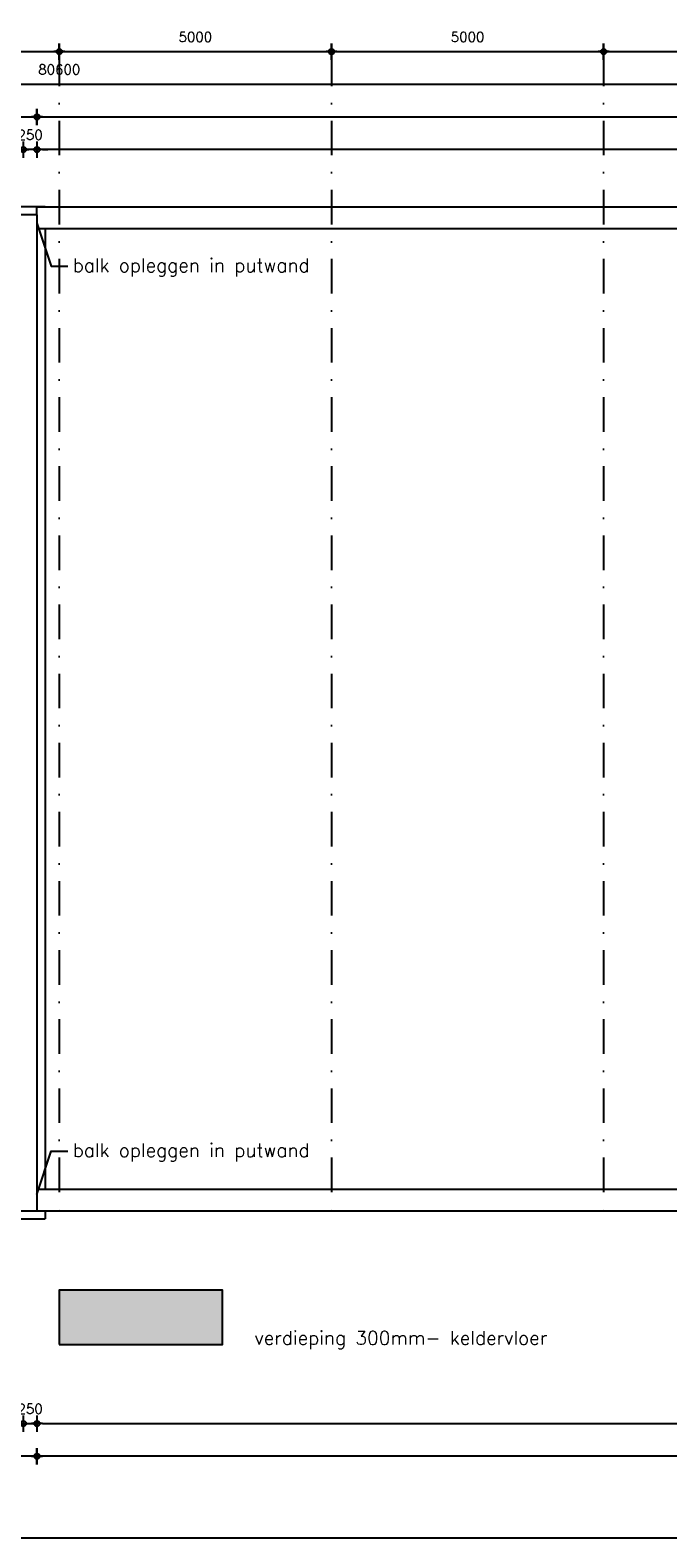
# Model space of a CAD drawing. Extents: x 0 to 139900, y 0 to 143500.
# Tile 21 of 34: x 44965 to 56679, y 60400 to 88104. Entities that reach past the tile are written whole.
import ezdxf

# ---------------------------------------------------------------- set-up
doc = ezdxf.new("R2010")
doc.units = 0
doc.header["$LTSCALE"] = 100
doc.header["$PDMODE"] = 3
doc.header["$PDSIZE"] = -3
doc.linetypes.add('DASHDOT2', pattern=[12.7, 6.35, -3.175, 0, -3.175])
doc.layers.get('0').update_dxf_attribs({"linetype": 'CONTINUOUS'})
doc.layers.get('DEFPOINTS').update_dxf_attribs({"linetype": 'CONTINUOUS'})
for name, color, linetype in [('A--A16--_F123-_SOLID', 27, 'CONTINUOUS'), ('A--A23--_F1---_ROOSTER', 8, 'CONTINUOUS'), ('A--L$2A-', 7, 'CONTINUOUS'), ('A--L$2A-_F123-', 1, 'CONTINUOUS'), ('A--L$7A-_STRAMIEN', 1, 'DASHDOT2'), ('A--L16--_F123-', 3, 'CONTINUOUS'), ('A--M$1A-_F123-_MAATV', 7, 'CONTINUOUS'), ('A--T$1A-_F123-_0_25MM', 2, 'CONTINUOUS')]:
    doc.layers.add(name, color=color, linetype=linetype)
doc.styles.add('0_25', font='ROMANS.shx', dxfattribs={"height": 250})
doc.styles.add('MISO', font='ROMANS.shx')
doc.dimstyles.new('DLV18', dxfattribs={"dimscale": 100, "dimtxt": 1.8, "dimasz": 1, "dimexe": 0, "dimexo": 0, "dimgap": 0, "dimtad": 0, "dimdec": 0, "dimrnd": 1, "dimzin": 0, "dimtxsty": 'MISO', "dimblk1": '$DIMDLV', "dimblk2": '$DIMDLV', "dimsah": 1, "dimcen": 0, "dimse1": 1, "dimse2": 1, "dimclrd": 256, "dimclre": 256, "dimclrt": 1, "dimazin": 3, "dimtfac": 1, "dimtdec": 0, "dimtix": 1, "dimtmove": 0, "dimatfit": 3, "dimtvp": 1.5, "dimtolj": 1, "dimtzin": 0})

# ---------------------------------------------------------------- blocks, each defined once
blk = doc.blocks.new('$DIMDLV')
at = {"color": 0}
for p, q in [((-1, 0), (1, 0)), ((0, -1.5), (0, 1.5))]:
    blk.add_line(p, q, dxfattribs=at)
blk.add_circle((0, 0), 0.5, dxfattribs=at)
blk = doc.blocks.new('*D21')
at = {"layer": 'A--M$1A-_F123-_MAATV', "linetype": 'CONTINUOUS'}
blk.add_line((45600, 87710), (50400, 87710), dxfattribs=at)
at = {"layer": 'DEFPOINTS', "color": 0, "linetype": 'CONTINUOUS'}
for p in [(45500, 87710), (50500, 87710), (50500, 87710)]:
    blk.add_point(p, dxfattribs=at)
at = {"layer": 'A--M$1A-_F123-_MAATV', "linetype": 'CONTINUOUS', "xscale": 100, "yscale": 100, "zscale": 100, "rotation": 180}
blk.add_blockref('$DIMDLV', (45500, 87710), dxfattribs=at)
at = {"layer": 'A--M$1A-_F123-_MAATV', "linetype": 'CONTINUOUS', "xscale": 100, "yscale": 100, "zscale": 100}
blk.add_blockref('$DIMDLV', (50500, 87710), dxfattribs=at)
at = {"layer": 'A--M$1A-_F123-_MAATV', "color": 1, "linetype": 'CONTINUOUS', "insert": (48000, 87980), "char_height": 180, "attachment_point": 5, "style": 'MISO'}
blk.add_mtext('\\A1;5000', dxfattribs=at)
blk = doc.blocks.new('*D24')
at = {"layer": 'A--M$1A-_F123-_MAATV', "linetype": 'CONTINUOUS'}
blk.add_line((40600, 87710), (45400, 87710), dxfattribs=at)
at = {"layer": 'DEFPOINTS', "color": 0, "linetype": 'CONTINUOUS'}
for p in [(40500, 87710), (45500, 87710), (45500, 87710)]:
    blk.add_point(p, dxfattribs=at)
at = {"layer": 'A--M$1A-_F123-_MAATV', "linetype": 'CONTINUOUS', "xscale": 100, "yscale": 100, "zscale": 100, "rotation": 180}
blk.add_blockref('$DIMDLV', (40500, 87710), dxfattribs=at)
at = {"layer": 'A--M$1A-_F123-_MAATV', "linetype": 'CONTINUOUS', "xscale": 100, "yscale": 100, "zscale": 100}
blk.add_blockref('$DIMDLV', (45500, 87710), dxfattribs=at)
at = {"layer": 'A--M$1A-_F123-_MAATV', "color": 1, "linetype": 'CONTINUOUS', "insert": (43000, 87980), "char_height": 180, "attachment_point": 5, "style": 'MISO'}
blk.add_mtext('\\A1;5000', dxfattribs=at)
blk = doc.blocks.new('*D25')
at = {"layer": 'A--M$1A-_F123-_MAATV', "linetype": 'CONTINUOUS'}
blk.add_line((55600, 87710), (60400, 87710), dxfattribs=at)
at = {"layer": 'DEFPOINTS', "color": 0, "linetype": 'CONTINUOUS'}
for p in [(55500, 87710), (60500, 87710), (60500, 87710)]:
    blk.add_point(p, dxfattribs=at)
at = {"layer": 'A--M$1A-_F123-_MAATV', "linetype": 'CONTINUOUS', "xscale": 100, "yscale": 100, "zscale": 100, "rotation": 180}
blk.add_blockref('$DIMDLV', (55500, 87710), dxfattribs=at)
at = {"layer": 'A--M$1A-_F123-_MAATV', "linetype": 'CONTINUOUS', "xscale": 100, "yscale": 100, "zscale": 100}
blk.add_blockref('$DIMDLV', (60500, 87710), dxfattribs=at)
at = {"layer": 'A--M$1A-_F123-_MAATV', "color": 1, "linetype": 'CONTINUOUS', "insert": (58000, 87980), "char_height": 180, "attachment_point": 5, "style": 'MISO'}
blk.add_mtext('\\A1;5000', dxfattribs=at)
blk = doc.blocks.new('*D26')
at = {"layer": 'A--M$1A-_F123-_MAATV', "linetype": 'CONTINUOUS'}
blk.add_line((50600, 87710), (55400, 87710), dxfattribs=at)
at = {"layer": 'DEFPOINTS', "color": 0, "linetype": 'CONTINUOUS'}
for p in [(50500, 87710), (55500, 87710), (55500, 87710)]:
    blk.add_point(p, dxfattribs=at)
at = {"layer": 'A--M$1A-_F123-_MAATV', "linetype": 'CONTINUOUS', "xscale": 100, "yscale": 100, "zscale": 100, "rotation": 180}
blk.add_blockref('$DIMDLV', (50500, 87710), dxfattribs=at)
at = {"layer": 'A--M$1A-_F123-_MAATV', "linetype": 'CONTINUOUS', "xscale": 100, "yscale": 100, "zscale": 100}
blk.add_blockref('$DIMDLV', (55500, 87710), dxfattribs=at)
at = {"layer": 'A--M$1A-_F123-_MAATV', "color": 1, "linetype": 'CONTINUOUS', "insert": (53000, 87980), "char_height": 180, "attachment_point": 5, "style": 'MISO'}
blk.add_mtext('\\A1;5000', dxfattribs=at)
blk = doc.blocks.new('*D66')
at = {"layer": 'A--M$1A-_F123-_MAATV'}
blk.add_line((70405, 85910), (45190, 85910), dxfattribs=at)
at = {"layer": 'DEFPOINTS', "color": 0}
for p in [(45090, 85910), (45090, 84310), (70505, 84460)]:
    blk.add_point(p, dxfattribs=at)
at = {"layer": 'A--M$1A-_F123-_MAATV', "xscale": 100, "yscale": 100, "zscale": 100, "rotation": 180}
blk.add_blockref('$DIMDLV', (45090, 85910), dxfattribs=at)
at = {"layer": 'A--M$1A-_F123-_MAATV', "xscale": 100, "yscale": 100, "zscale": 100}
blk.add_blockref('$DIMDLV', (70505, 85910), dxfattribs=at)
at = {"layer": 'A--M$1A-_F123-_MAATV', "color": 1, "insert": (57797.5, 86180), "char_height": 180, "attachment_point": 5, "style": 'MISO'}
blk.add_mtext('\\A1;25415', dxfattribs=at)
blk = doc.blocks.new('*D67')
at = {"layer": 'A--M$1A-_F123-_MAATV'}
for p, q in [((44740, 85910), (44640, 85910)), ((45090, 85910), (44840, 85910)), ((45190, 85910), (45290, 85910))]:
    blk.add_line(p, q, dxfattribs=at)
at = {"layer": 'DEFPOINTS', "color": 0}
for p in [(44840, 85910), (44840, 84460), (45090, 84310)]:
    blk.add_point(p, dxfattribs=at)
at = {"layer": 'A--M$1A-_F123-_MAATV', "xscale": 100, "yscale": 100, "zscale": 100}
blk.add_blockref('$DIMDLV', (44840, 85910), dxfattribs=at)
at = {"layer": 'A--M$1A-_F123-_MAATV', "xscale": 100, "yscale": 100, "zscale": 100, "rotation": 180}
blk.add_blockref('$DIMDLV', (45090, 85910), dxfattribs=at)
at = {"layer": 'A--M$1A-_F123-_MAATV', "color": 1, "insert": (44965, 86180), "char_height": 180, "attachment_point": 5, "style": 'MISO'}
blk.add_mtext('\\A1;250', dxfattribs=at)
blk = doc.blocks.new('*D70')
at = {"layer": 'A--M$1A-_F123-_MAATV'}
blk.add_line((5300, 86510), (44990, 86510), dxfattribs=at)
at = {"layer": 'DEFPOINTS', "color": 0}
for p in [(45090, 86510), (5200, 84710), (45090, 84710)]:
    blk.add_point(p, dxfattribs=at)
at = {"layer": 'A--M$1A-_F123-_MAATV', "xscale": 100, "yscale": 100, "zscale": 100, "rotation": 180}
blk.add_blockref('$DIMDLV', (5200, 86510), dxfattribs=at)
at = {"layer": 'A--M$1A-_F123-_MAATV', "xscale": 100, "yscale": 100, "zscale": 100}
blk.add_blockref('$DIMDLV', (45090, 86510), dxfattribs=at)
at = {"layer": 'A--M$1A-_F123-_MAATV', "color": 1, "insert": (25145, 86780), "char_height": 180, "attachment_point": 5, "style": 'MISO'}
blk.add_mtext('\\A1;39890', dxfattribs=at)
blk = doc.blocks.new('*D71')
at = {"layer": 'A--M$1A-_F123-_MAATV'}
blk.add_line((45190, 86510), (85700, 86510), dxfattribs=at)
at = {"layer": 'DEFPOINTS', "color": 0}
for p in [(85800, 86510), (85800, 84860), (45090, 84710)]:
    blk.add_point(p, dxfattribs=at)
at = {"layer": 'A--M$1A-_F123-_MAATV', "xscale": 100, "yscale": 100, "zscale": 100, "rotation": 180}
blk.add_blockref('$DIMDLV', (45090, 86510), dxfattribs=at)
at = {"layer": 'A--M$1A-_F123-_MAATV', "xscale": 100, "yscale": 100, "zscale": 100}
blk.add_blockref('$DIMDLV', (85800, 86510), dxfattribs=at)
at = {"layer": 'A--M$1A-_F123-_MAATV', "color": 1, "insert": (65445, 86780), "char_height": 180, "attachment_point": 5, "style": 'MISO'}
blk.add_mtext('\\A1;40710', dxfattribs=at)
blk = doc.blocks.new('*D72')
at = {"layer": 'A--M$1A-_F123-_MAATV'}
blk.add_line((5300, 87110), (85700, 87110), dxfattribs=at)
at = {"layer": 'DEFPOINTS', "color": 0}
for p in [(85800, 87110), (85800, 84860), (5200, 84710)]:
    blk.add_point(p, dxfattribs=at)
at = {"layer": 'A--M$1A-_F123-_MAATV', "xscale": 100, "yscale": 100, "zscale": 100, "rotation": 180}
blk.add_blockref('$DIMDLV', (5200, 87110), dxfattribs=at)
at = {"layer": 'A--M$1A-_F123-_MAATV', "xscale": 100, "yscale": 100, "zscale": 100}
blk.add_blockref('$DIMDLV', (85800, 87110), dxfattribs=at)
at = {"layer": 'A--M$1A-_F123-_MAATV', "color": 1, "insert": (45500, 87380), "char_height": 180, "attachment_point": 5, "style": 'MISO'}
blk.add_mtext('\\A1;80600', dxfattribs=at)
blk = doc.blocks.new('*D114')
at = {"layer": 'A--M$1A-_F123-_MAATV'}
for p, q in [((44740, 62500), (44640, 62500)), ((44840, 62500), (45090, 62500)), ((45190, 62500), (45290, 62500))]:
    blk.add_line(p, q, dxfattribs=at)
at = {"layer": 'DEFPOINTS', "color": 0}
for p in [(44840, 66660), (45090, 66410), (45090, 62500)]:
    blk.add_point(p, dxfattribs=at)
at = {"layer": 'A--M$1A-_F123-_MAATV', "xscale": 100, "yscale": 100, "zscale": 100}
blk.add_blockref('$DIMDLV', (44840, 62500), dxfattribs=at)
at = {"layer": 'A--M$1A-_F123-_MAATV', "xscale": 100, "yscale": 100, "zscale": 100, "rotation": 180}
blk.add_blockref('$DIMDLV', (45090, 62500), dxfattribs=at)
at = {"layer": 'A--M$1A-_F123-_MAATV', "color": 1, "insert": (44965, 62770), "char_height": 180, "attachment_point": 5, "style": 'MISO'}
blk.add_mtext('\\A1;250', dxfattribs=at)
blk = doc.blocks.new('*D115')
at = {"layer": 'A--M$1A-_F123-_MAATV'}
blk.add_line((45190, 62500), (70405, 62500), dxfattribs=at)
at = {"layer": 'DEFPOINTS', "color": 0}
for p in [(70505, 66810), (45090, 66410), (70505, 62500)]:
    blk.add_point(p, dxfattribs=at)
at = {"layer": 'A--M$1A-_F123-_MAATV', "xscale": 100, "yscale": 100, "zscale": 100, "rotation": 180}
blk.add_blockref('$DIMDLV', (45090, 62500), dxfattribs=at)
at = {"layer": 'A--M$1A-_F123-_MAATV', "xscale": 100, "yscale": 100, "zscale": 100}
blk.add_blockref('$DIMDLV', (70505, 62500), dxfattribs=at)
at = {"layer": 'A--M$1A-_F123-_MAATV', "color": 1, "insert": (57797.5, 62770), "char_height": 180, "attachment_point": 5, "style": 'MISO'}
blk.add_mtext('\\A1;25415', dxfattribs=at)
blk = doc.blocks.new('*D119')
at = {"layer": 'A--M$1A-_F123-_MAATV'}
blk.add_line((85700, 61900), (45190, 61900), dxfattribs=at)
at = {"layer": 'DEFPOINTS', "color": 0}
for p in [(45090, 66410), (85800, 66410), (45090, 61900)]:
    blk.add_point(p, dxfattribs=at)
at = {"layer": 'A--M$1A-_F123-_MAATV', "xscale": 100, "yscale": 100, "zscale": 100, "rotation": 180}
blk.add_blockref('$DIMDLV', (45090, 61900), dxfattribs=at)
at = {"layer": 'A--M$1A-_F123-_MAATV', "xscale": 100, "yscale": 100, "zscale": 100}
blk.add_blockref('$DIMDLV', (85800, 61900), dxfattribs=at)
at = {"layer": 'A--M$1A-_F123-_MAATV', "color": 1, "insert": (65445, 62170), "char_height": 180, "attachment_point": 5, "style": 'MISO'}
blk.add_mtext('\\A1;40710', dxfattribs=at)
blk = doc.blocks.new('*D120')
at = {"layer": 'A--M$1A-_F123-_MAATV'}
blk.add_line((44990, 61900), (43190, 61900), dxfattribs=at)
at = {"layer": 'DEFPOINTS', "color": 0}
for p in [(45090, 66410), (43090, 63700), (43090, 61900)]:
    blk.add_point(p, dxfattribs=at)
at = {"layer": 'A--M$1A-_F123-_MAATV', "xscale": 100, "yscale": 100, "zscale": 100, "rotation": 180}
blk.add_blockref('$DIMDLV', (43090, 61900), dxfattribs=at)
at = {"layer": 'A--M$1A-_F123-_MAATV', "xscale": 100, "yscale": 100, "zscale": 100}
blk.add_blockref('$DIMDLV', (45090, 61900), dxfattribs=at)
at = {"layer": 'A--M$1A-_F123-_MAATV', "color": 1, "insert": (44090, 62170), "char_height": 180, "attachment_point": 5, "style": 'MISO'}
blk.add_mtext('\\A1;2000', dxfattribs=at)
blk = doc.blocks.new('KA-A0-1X')
at = {"layer": 'A--L$2A-_F123-', "color": 4}
blk.add_lwpolyline([(10, 10), (1389, 10), (1389, 831), (10, 831)], close=True, dxfattribs=at)

msp = doc.modelspace()

# ---------------------------------------------------------------- linework, layer by layer
at = {"layer": 'A--A16--_F123-_SOLID', "color": 16}
msp.add_solid([(48500, 64950), (45500, 64950), (48500, 63950), (45500, 63950)], dxfattribs=at)
at = {"layer": 'A--A23--_F1---_ROOSTER', "linetype": 'CONTINUOUS'}
msp.add_lwpolyline([(45500, 63950), (48500, 63950), (48500, 64950), (45500, 64950)], close=True, dxfattribs=at)
at = {"layer": 'A--L$7A-_STRAMIEN'}
for p, q in [((45500, 87710), (45500, 66410)), ((50500, 87710), (50500, 66410)), ((55500, 87710), (55500, 66410))]:
    msp.add_line(p, q, dxfattribs=at)
at = {"layer": 'A--L16--_F123-', "color": 1}
for p, q in [((45240, 84860), (5050, 84860)), ((45240, 84460), (45240, 66810)), ((43240, 66260), (45240, 66260)), ((45240, 66410), (45240, 66260))]:
    msp.add_line(p, q, dxfattribs=at)
at = {"layer": 'A--L16--_F123-', "color": 2}
for p, q in [((45090, 84860), (85800, 84860)), ((45090, 84710), (45090, 84860)), ((45090, 84460), (70505, 84460)), ((45090, 66810), (70505, 66810)), ((45090, 66410), (85800, 66410))]:
    msp.add_line(p, q, dxfattribs=at)
at = {"layer": 'A--L16--_F123-'}
for p, q in [((45090, 84710), (5200, 84710)), ((45090, 84710), (45090, 66410)), ((43090, 66410), (45090, 66410))]:
    msp.add_line(p, q, dxfattribs=at)
at = {"layer": 'A--T$1A-_F123-_0_25MM', "color": 7, "linetype": 'CONTINUOUS'}
for points in [[(45090, 84560), (45351, 83765.5), (45657.2, 83765.5)], [(45090, 66710), (45351, 67504.5), (45657.2, 67504.5)]]:
    msp.add_lwpolyline(points, dxfattribs=at)

# ---------------------------------------------------------------- block references
at = {"layer": 'A--L$2A-', "xscale": 100, "yscale": 100}
msp.add_blockref('KA-A0-1X', (0, 59400), dxfattribs=at)

# ---------------------------------------------------------------- texts
at = {"layer": 'A--T$1A-_F123-_0_25MM', "linetype": 'CONTINUOUS', "style": '0_25'}
for s, p in [('balk opleggen in putwand', (45746.4, 83659.2)), ('balk opleggen in putwand', (45746.4, 67398.2)), ('verdieping 300mm- keldervloer', (49085.8, 63950))]:
    msp.add_text(s, height=250, dxfattribs=at).set_placement(p)

# ---------------------------------------------------------------- dimensions: what is measured, and where the dimension line sits
at = {"layer": 'A--M$1A-_F123-_MAATV', "linetype": 'CONTINUOUS'}
for base, p1, p2, picture, middle in [((45500, 87710), (40500, 87710), (45500, 87710), '*D24', (43000, 87980)), ((50500, 87710), (45500, 87710), (50500, 87710), '*D21', (48000, 87980)), ((55500, 87710), (50500, 87710), (55500, 87710), '*D26', (53000, 87980)), ((60500, 87710), (55500, 87710), (60500, 87710), '*D25', (58000, 87980))]:
    dim = msp.add_linear_dim(base=base, p1=p1, p2=p2, dimstyle='DLV18', dxfattribs=at)
    dim.commit()
    dim.dimension.update_dxf_attribs({"geometry": picture, "text_midpoint": middle})
at = {"layer": 'A--M$1A-_F123-_MAATV'}
for base, p1, p2, picture, middle in [((85800, 87110), (5200, 84710), (85800, 84860), '*D72', (45500, 87380)), ((45090, 86510), (5200, 84710), (45090, 84710), '*D70', (25145, 86780)), ((85800, 86510), (45090, 84710), (85800, 84860), '*D71', (65445, 86780)), ((44840, 85910), (45090, 84310), (44840, 84460), '*D67', (44965, 86180)), ((45090, 85910), (70505, 84460), (45090, 84310), '*D66', (57797.5, 86180)), ((70505, 62500), (45090, 66410), (70505, 66810), '*D115', (57797.5, 62770)), ((45090, 62500), (44840, 66660), (45090, 66410), '*D114', (44965, 62770)), ((43090, 61900), (45090, 66410), (43090, 63700), '*D120', (44090, 62170)), ((45090, 61900), (85800, 66410), (45090, 66410), '*D119', (65445, 62170))]:
    dim = msp.add_linear_dim(base=base, p1=p1, p2=p2, dimstyle='DLV18', dxfattribs=at)
    dim.commit()
    dim.dimension.update_dxf_attribs({"geometry": picture, "text_midpoint": middle})

doc.saveas('drawing.dxf')
